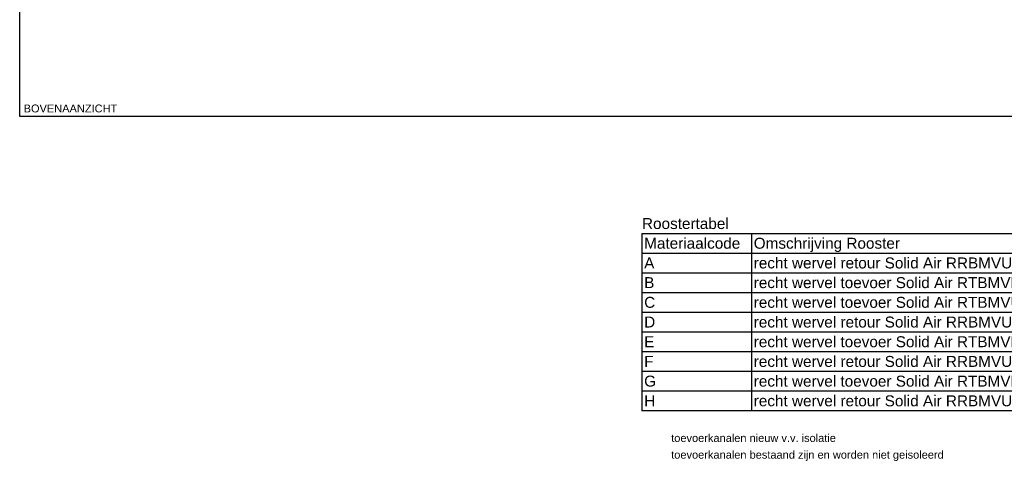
# Model space of a CAD drawing. Extents: x -329828 to 339781, y -55429 to 69176.
# Tile 81 of 140: x 4470 to 15705, y 7384 to 12429. Entities that reach past the tile are written whole.
import ezdxf

# ---------------------------------------------------------------- set-up
doc = ezdxf.new("R2010")
doc.units = 0
doc.header["$LTSCALE"] = 50
doc.layers.get('0').update_dxf_attribs({"linetype": 'CONTINUOUS'})
for name, color, linetype in [('BL$9----', 1, 'CONTINUOUS'), ('WL570---_TOEVOER', 3, 'CONTINUOUS'), ('WM$5----_HULPRUIMTE', 1, 'CONTINUOUS')]:
    doc.layers.add(name, color=color, linetype=linetype)
doc.styles.add('BURO-018', font='ARIAL.TTF', dxfattribs={"height": 90})
doc.styles.get("Standard").update_dxf_attribs({"font": 'ARIAL.TTF'})

# ---------------------------------------------------------------- blocks, each defined once
blk = doc.blocks.new('*U91')
at = {"ltscale": 10}
for p, q in [((18983, -21087, -1700), (18983, 21087, -1700)), ((0, -21087, -1700), (18983, -21087, -1700))]:
    blk.add_line(p, q, dxfattribs=at)
blk = doc.blocks.new('RENVOY3')
at = {"layer": 'BL$9----', "linetype": 'Continuous'}
for p, q in [((0, 4.5), (146, 4.5)), ((25, 4.5), (25, -36)), ((135, 4.5), (135, -36))]:
    blk.add_line(p, q, dxfattribs=at)
at = {"layer": 'BL$9----'}
for p, q in [((0, 4.5), (0, -36)), ((146, -36), (146, 4.5)), ((0, 0), (146, 0)), ((0, -4.5), (146, -4.5)), ((0, -9), (146, -9)), ((0, -13.5), (146, -13.5)), ((0, -18), (146, -18)), ((0, -22.5), (146, -22.5)), ((0, -27), (146, -27)), ((0, -31.5), (146, -31.5)), ((146, -36), (0, -36))]:
    blk.add_line(p, q, dxfattribs=at)
at = {"layer": 'BL$9----', "color": 7, "flags": 8}
for tag, p in [('TITEL', (0, 5.5)), ('KOLOM1', (0.5, 1)), ('KOLOM2', (25.5, 1)), ('KOLOM3', (135.5, 1))]:
    blk.add_attdef(tag, p, '', height=2.5, dxfattribs=at)
blk = doc.blocks.new('RENVOY3ROW')
at = {"layer": 'BL$9----', "color": 7, "flags": 8}
for p in [(0.5, 1), (25.5, 1), (135.5, 1)]:
    blk.add_attdef('TITEL', p, '', height=2.5, dxfattribs=at)

msp = doc.modelspace()

# ---------------------------------------------------------------- block references
at = {"layer": 'BL$9----', "xscale": 50, "yscale": 50, "zscale": 50}
msp.add_blockref('RENVOY3', (11570.8, 9762.9), dxfattribs=at).add_auto_attribs({'TITEL': 'Roostertabel', 'KOLOM1': 'Materiaalcode', 'KOLOM2': 'Omschrijving Rooster', 'KOLOM3': 'Aantal'})
at = {"layer": 'BL$9----'}
ref = msp.add_blockref('RENVOY3ROW', (11570.8, 9537.9), dxfattribs=dict(at, xscale=50, yscale=50))
ref.add_attrib('Kolom1', 'A', (11595.8, 9587.9), dxfattribs={"color": 7, "height": 125})
ref.add_attrib('Kolom2', 'recht wervel retour Solid Air RRBMVU 550', (12845.8, 9587.9), dxfattribs={"color": 7, "height": 125})
ref.add_attrib('Kolom3', '1', (18345.8, 9587.9), dxfattribs={"color": 7, "height": 125})
ref = msp.add_blockref('RENVOY3ROW', (11570.8, 9312.9), dxfattribs=dict(at, xscale=50, yscale=50))
ref.add_attrib('Kolom1', 'B', (11595.8, 9362.9), dxfattribs={"color": 7, "height": 125})
ref.add_attrib('Kolom2', 'recht wervel toevoer Solid Air RTBMVR 550', (12845.8, 9362.9), dxfattribs={"color": 7, "height": 125})
ref.add_attrib('Kolom3', '1', (18345.8, 9362.9), dxfattribs={"color": 7, "height": 125})
ref = msp.add_blockref('RENVOY3ROW', (11570.8, 9087.9), dxfattribs=dict(at, xscale=50, yscale=50))
ref.add_attrib('Kolom1', 'C', (11595.8, 9137.9), dxfattribs={"color": 7, "height": 125})
ref.add_attrib('Kolom2', 'recht wervel toevoer Solid Air RTBMVU 250', (12845.8, 9137.9), dxfattribs={"color": 2, "height": 125})
ref.add_attrib('Kolom3', '6', (18345.8, 9137.9), dxfattribs={"color": 7, "height": 125})
ref = msp.add_blockref('RENVOY3ROW', (11570.8, 8862.9), dxfattribs=dict(at, xscale=50, yscale=50))
ref.add_attrib('Kolom1', 'D', (11595.8, 8912.9), dxfattribs={"color": 7, "height": 125})
ref.add_attrib('Kolom2', 'recht wervel retour Solid Air RRBMVU 250', (12845.8, 8912.9), dxfattribs={"color": 7, "height": 125})
ref.add_attrib('Kolom3', '5', (18345.8, 8912.9), dxfattribs={"color": 7, "height": 125})
ref = msp.add_blockref('RENVOY3ROW', (11570.8, 8637.9), dxfattribs=dict(at, xscale=50, yscale=50))
ref.add_attrib('Kolom1', 'E', (11595.8, 8687.9), dxfattribs={"color": 7, "height": 125})
ref.add_attrib('Kolom2', 'recht wervel toevoer Solid Air RTBMVR 450', (12845.8, 8687.9), dxfattribs={"color": 7, "height": 125})
ref.add_attrib('Kolom3', '11', (18345.8, 8687.9), dxfattribs={"color": 7, "height": 125})
ref = msp.add_blockref('RENVOY3ROW', (11570.8, 8412.9), dxfattribs=dict(at, xscale=50, yscale=50))
ref.add_attrib('Kolom1', 'F', (11595.8, 8462.9), dxfattribs={"color": 7, "height": 125})
ref.add_attrib('Kolom2', 'recht wervel retour Solid Air RRBMVU 450', (12845.8, 8462.9), dxfattribs={"color": 7, "height": 125})
ref.add_attrib('Kolom3', '7', (18345.8, 8462.9), dxfattribs={"color": 7, "height": 125})
ref = msp.add_blockref('RENVOY3ROW', (11570.8, 8187.9), dxfattribs=dict(at, xscale=50, yscale=50))
ref.add_attrib('Kolom1', 'G', (11595.8, 8237.9), dxfattribs={"color": 7, "height": 125})
ref.add_attrib('Kolom2', 'recht wervel toevoer Solid Air RTBMVR 350', (12845.8, 8237.9), dxfattribs={"color": 7, "height": 125})
ref.add_attrib('Kolom3', '1', (18345.8, 8237.9), dxfattribs={"color": 7, "height": 125})
ref = msp.add_blockref('RENVOY3ROW', (11570.8, 7962.9), dxfattribs=dict(at, xscale=50, yscale=50))
ref.add_attrib('Kolom1', 'H', (11595.8, 8012.9), dxfattribs={"color": 7, "height": 125})
ref.add_attrib('Kolom2', 'recht wervel retour Solid Air RRBMVU 350', (12845.8, 8012.9), dxfattribs={"color": 7, "height": 125})
ref.add_attrib('Kolom3', '1', (18345.8, 8012.9), dxfattribs={"color": 7, "height": 125})
at = {"layer": 'WM$5----_HULPRUIMTE'}
ref = msp.add_blockref('*U91', (25556.2, 30308.2, 1700), dxfattribs=dict(at, rotation=270))
ref.add_attrib('AANZICHT', 'BOVENAANZICHT', (4514.5, 11369.9), dxfattribs={"height": 90, "style": 'BURO-018'})

# ---------------------------------------------------------------- texts
at = {"layer": 'WL570---_TOEVOER', "color": 1, "style": 'BURO-018'}
for s, p in [('toevoerkanalen nieuw v.v. isolatie', (11904, 7605.7)), ('toevoerkanalen bestaand zijn en worden niet geisoleerd', (11904, 7414.9))]:
    msp.add_text(s, height=90, dxfattribs=at).set_placement(p)

doc.saveas('drawing.dxf')
